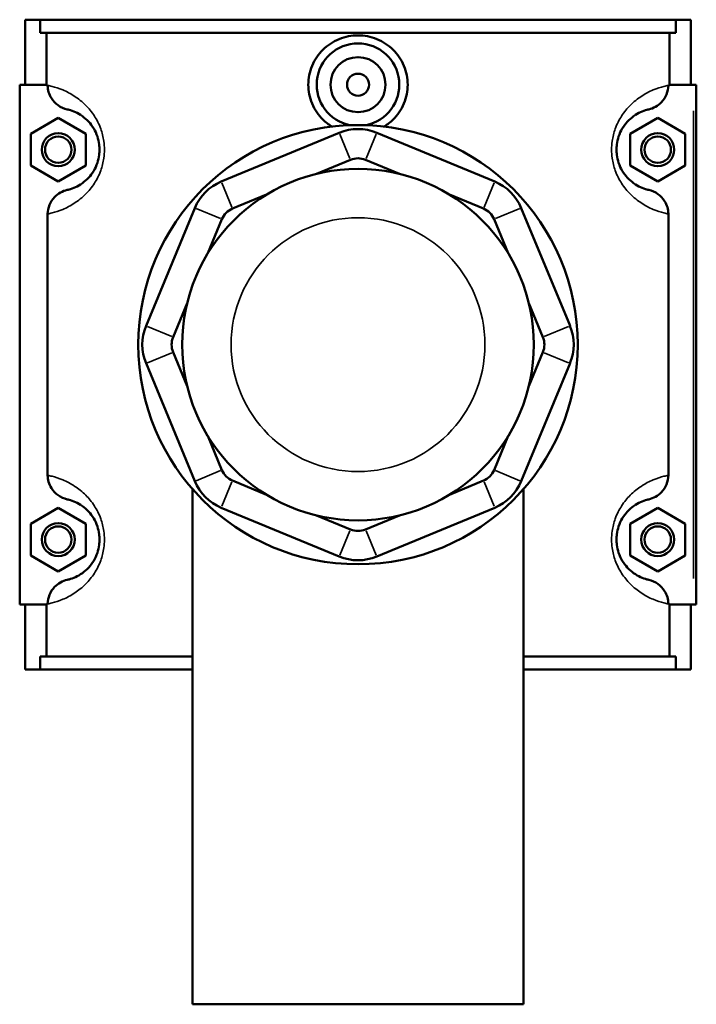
# Model space of a CAD drawing. Header units: inches. Extents: x -1.6 to 48.2, y -2.1 to 47.6.
# Tile 5 of 8: x 16.6 to 21.4, y 30.9 to 38. Entities that reach past the tile are written whole.
import ezdxf

# ---------------------------------------------------------------- set-up
doc = ezdxf.new("R2010")
doc.units = ezdxf.units.IN
doc.header["$MEASUREMENT"] = 0
doc.layers.add('Visible (ANSI)', color=7, linetype='Continuous', lineweight=50)
doc.layers.add('Visible Narrow (ANSI)', color=7, linetype='Continuous', lineweight=35)

msp = doc.modelspace()

# ---------------------------------------------------------------- linework, layer by layer
at = {"layer": 'Visible (ANSI)'}
for p, q in [((16.6419, 37.9742), (16.6419, 37.5092)), ((16.6419, 37.9742), (16.7481, 37.9742)), ((16.7481, 37.9742), (21.2956, 37.9742)), ((16.7481, 37.8812), (16.7481, 37.9742)), ((21.2956, 37.9742), (21.2956, 37.8812)), ((21.2956, 37.9742), (21.4019, 37.9742)), ((21.4019, 37.9742), (21.4019, 37.5092)), ((21.2956, 37.8812), (16.7481, 37.8812)), ((16.7943, 37.5092), (16.7943, 37.8812)), ((21.2494, 37.5092), (21.2494, 37.8812)), ((16.8024, 37.5092), (16.6025, 37.5092)), ((16.6025, 37.5092), (16.6025, 33.7892)), ((16.8024, 37.5092), (16.8024, 37.5044)), ((21.2413, 37.5044), (21.2413, 37.5092)), ((21.2413, 37.5092), (21.4215, 37.5092)), ((21.4215, 37.5092), (21.4412, 37.5092)), ((21.4412, 33.7892), (21.4412, 37.5092)), ((16.6812, 37.1578), (16.8781, 37.2715)), ((16.8781, 37.2715), (17.0749, 37.1578)), ((21.1656, 37.2715), (20.9688, 37.1578)), ((21.3625, 37.1578), (21.1656, 37.2715)), ((16.6812, 36.9305), (16.6812, 37.1578)), ((17.0749, 37.1578), (17.0749, 36.9305)), ((18.8882, 37.1653), (18.0443, 36.8157)), ((19.9994, 36.8157), (19.1555, 37.1653)), ((20.9688, 37.1578), (20.9688, 36.9305)), ((21.3625, 36.9305), (21.3625, 37.1578)), ((16.8781, 36.8169), (16.6812, 36.9305)), ((17.0749, 36.9305), (16.8781, 36.8169)), ((18.7245, 36.8707), (18.9684, 36.9717)), ((19.0753, 36.9717), (19.3192, 36.8707)), ((20.9688, 36.9305), (21.1656, 36.8169)), ((21.1656, 36.8169), (21.3625, 36.9305)), ((18.1245, 36.6222), (18.3684, 36.7232)), ((19.6753, 36.7232), (19.9192, 36.6222)), ((16.8024, 36.584), (16.8024, 34.7144)), ((17.8553, 36.6267), (17.5058, 35.7828)), ((20.538, 35.7828), (20.1884, 36.6267)), ((21.2413, 34.7144), (21.2413, 36.584)), ((17.9479, 36.3026), (18.0489, 36.5466)), ((19.9948, 36.5466), (20.0959, 36.3026)), ((17.6993, 35.7027), (17.8004, 35.9466)), ((20.2433, 35.9466), (20.3444, 35.7027)), ((17.8004, 35.3518), (17.6993, 35.5957)), ((20.3444, 35.5957), (20.2433, 35.3518)), ((17.5058, 35.5156), (17.8553, 34.6716)), ((20.1884, 34.6716), (20.538, 35.5156)), ((18.0489, 34.7518), (17.9479, 34.9958)), ((20.0959, 34.9958), (19.9948, 34.7518)), ((18.3684, 34.5752), (18.1245, 34.6762)), ((19.9192, 34.6762), (19.6753, 34.5752)), ((17.8388, 34.6149), (17.8388, 30.9292)), ((20.2049, 34.6149), (20.2049, 30.9292)), ((16.6812, 34.3678), (16.8781, 34.4815)), ((16.8781, 34.4815), (17.0749, 34.3678)), ((18.0443, 34.4827), (18.8882, 34.1331)), ((19.1555, 34.1331), (19.9994, 34.4827)), ((21.1656, 34.4815), (20.9688, 34.3678)), ((21.3625, 34.3678), (21.1656, 34.4815)), ((18.9684, 34.3267), (18.7245, 34.4277)), ((19.3192, 34.4277), (19.0753, 34.3267)), ((16.6812, 34.1405), (16.6812, 34.3678)), ((17.0749, 34.3678), (17.0749, 34.1405)), ((20.9688, 34.3678), (20.9688, 34.1405)), ((21.3625, 34.1405), (21.3625, 34.3678)), ((16.8781, 34.0269), (16.6812, 34.1405)), ((17.0749, 34.1405), (16.8781, 34.0269)), ((20.9688, 34.1405), (21.1656, 34.0269)), ((21.1656, 34.0269), (21.3625, 34.1405)), ((16.6025, 33.7892), (16.8024, 33.7892)), ((16.6419, 33.7892), (16.6419, 33.3242)), ((16.7943, 33.4172), (16.7943, 33.7892)), ((16.8024, 33.794), (16.8024, 33.7892)), ((21.2413, 33.7892), (21.2413, 33.794)), ((21.4215, 33.7892), (21.2413, 33.7892)), ((21.2494, 33.4172), (21.2494, 33.7892)), ((21.4019, 33.7892), (21.4019, 33.3242)), ((21.4412, 33.7892), (21.4215, 33.7892)), ((17.8388, 33.4172), (16.7481, 33.4172)), ((16.7481, 33.3242), (16.7481, 33.4172)), ((21.2956, 33.4172), (20.2049, 33.4172)), ((21.2956, 33.4172), (21.2956, 33.3242)), ((16.7481, 33.3242), (16.6419, 33.3242)), ((16.7481, 33.3242), (17.8388, 33.3242)), ((20.2049, 33.3242), (21.2956, 33.3242)), ((21.4019, 33.3242), (21.2956, 33.3242)), ((17.8388, 30.9292), (20.2049, 30.9292))]:
    msp.add_line(p, q, dxfattribs=at)
for centre, radius in [((19.0219, 37.5092), 0.1969), ((19.0219, 37.5092), 0.0787), ((19.0219, 35.6492), 1.5715), ((16.8781, 37.0442), 0.1181), ((16.8781, 37.0442), 0.0945), ((21.1656, 37.0442), 0.1181), ((21.1656, 37.0442), 0.0945), ((19.0219, 35.6492), 1.2572), ((16.8781, 34.2542), 0.1181), ((16.8781, 34.2542), 0.0945), ((21.1656, 34.2542), 0.1181), ((21.1656, 34.2542), 0.0945)]:
    msp.add_circle(centre, radius, dxfattribs=at)
for centre, radius, start, end in [((19.0219, 37.5092), 0.2953, 281.25207, 258.74793), ((19.0219, 36.8427), 0.3492, 67.5, 112.5), ((19.0219, 36.8427), 0.1397, 67.5, 112.5), ((18.1779, 36.4931), 0.3492, 112.5, 157.5), ((19.8658, 36.4931), 0.3492, 22.5, 67.5), ((18.1779, 36.4931), 0.1397, 112.5, 157.5), ((19.8658, 36.4931), 0.1397, 22.5, 67.5), ((17.8284, 35.6492), 0.3492, 157.5, 202.5), ((20.2153, 35.6492), 0.3492, 337.5, 22.5), ((17.8284, 35.6492), 0.1397, 157.5, 202.5), ((20.2153, 35.6492), 0.1397, 337.5, 22.5), ((18.1779, 34.8053), 0.1397, 202.5, 247.5), ((19.8658, 34.8053), 0.1397, 292.5, 337.5), ((18.1779, 34.8053), 0.3492, 202.5, 247.5), ((19.8658, 34.8053), 0.3492, 292.5, 337.5), ((19.0219, 34.4557), 0.1397, 247.5, 292.5), ((19.0219, 34.4557), 0.3492, 247.5, 292.5)]:
    msp.add_arc(centre, radius, start, end, dxfattribs=at)
for points, knots in [([(18.8345, 37.2094), (18.8111, 37.2239), (18.7898, 37.2409), (18.7396, 37.2905), (18.7122, 37.3301), (18.6757, 37.4172), (18.6666, 37.4646), (18.6666, 37.5538), (18.6757, 37.6012), (18.7122, 37.6883), (18.7396, 37.7279), (18.8027, 37.7904), (18.8426, 37.8174), (18.9299, 37.8532), (18.9774, 37.862), (19.0663, 37.862), (19.1138, 37.8532), (19.2011, 37.8174), (19.241, 37.7904), (19.3041, 37.7279), (19.3316, 37.6883), (19.3681, 37.6012), (19.3771, 37.5538), (19.3771, 37.5092)], [1.835834, 1.835834, 1.835834, 1.835834, 2.035297, 2.035297, 2.374881, 2.374881, 2.714465, 2.714465, 3.054049, 3.054049, 3.393633, 3.393633, 3.732665, 3.732665, 4.071698, 4.071698, 4.41073, 4.41073, 4.749762, 4.749762, 5.089346, 5.089346, 5.42893, 5.42893, 5.42893, 5.42893]), ([(16.8024, 37.5044), (16.8024, 37.4882), (16.8047, 37.4721), (16.8137, 37.441), (16.8204, 37.4262), (16.8415, 37.3924), (16.858, 37.3751), (16.8971, 37.3475), (16.9194, 37.3376), (16.943, 37.3323)], [-0.6114062, -0.6114062, -0.6114062, -0.6114062, -0.4880421, -0.4880421, -0.3645154, -0.3645154, -0.184164, -0.184164, 0, 0, 0, 0]), ([(19.3771, 37.5092), (19.3771, 37.4646), (19.3681, 37.4172), (19.3316, 37.3301), (19.3041, 37.2905), (19.254, 37.2409), (19.2326, 37.2239), (19.2092, 37.2094)], [0, 0, 0, 0, 0.339584, 0.339584, 0.679168, 0.679168, 0.8786311, 0.8786311, 0.8786311, 0.8786311]), ([(21.1007, 37.3323), (21.1179, 37.3361), (21.1344, 37.3424), (21.1652, 37.3595), (21.1793, 37.3703), (21.2074, 37.3992), (21.22, 37.4183), (21.2369, 37.46), (21.2413, 37.4821), (21.2413, 37.5044)], [-0.6108027, -0.6108027, -0.6108027, -0.6108027, -0.4770763, -0.4770763, -0.3427203, -0.3427203, -0.1698946, -0.1698946, 0, 0, 0, 0]), ([(16.943, 37.3323), (16.9472, 37.3313), (16.9518, 37.3302), (16.9692, 37.3254), (16.9841, 37.3204), (17.0162, 37.3057), (17.0331, 37.2965), (17.0656, 37.273), (17.0809, 37.26), (17.1084, 37.2299), (17.1206, 37.214), (17.1418, 37.1785), (17.1509, 37.1594), (17.1639, 37.1206), (17.1684, 37.1016), (17.1725, 37.0695), (17.1734, 37.0568), (17.1734, 37.0442), (17.1734, 37.0316), (17.1725, 37.0189), (17.1684, 36.9868), (17.1639, 36.9678), (17.1509, 36.929), (17.1418, 36.9099), (17.1206, 36.8744), (17.1084, 36.8585), (17.0809, 36.8284), (17.0656, 36.8154), (17.0331, 36.7919), (17.0162, 36.7827), (16.9841, 36.768), (16.9692, 36.763), (16.9518, 36.7582), (16.9472, 36.7571), (16.943, 36.7561)], [0.553667, 0.553667, 0.553667, 0.553667, 0.778803, 0.778803, 1.345193, 1.345193, 1.851654, 1.851654, 2.262205, 2.262205, 2.595706, 2.595706, 2.893033, 2.893033, 3.138035, 3.138035, 3.291162, 3.291162, 3.291162, 3.444288, 3.444288, 3.689291, 3.689291, 3.986618, 3.986618, 4.320119, 4.320119, 4.73067, 4.73067, 5.237131, 5.237131, 5.803521, 5.803521, 6.028657, 6.028657, 6.028657, 6.028657]), ([(21.1007, 36.7561), (21.0965, 36.7571), (21.0919, 36.7582), (21.0745, 36.763), (21.0596, 36.768), (21.0275, 36.7827), (21.0107, 36.7919), (20.9782, 36.8154), (20.9629, 36.8284), (20.9354, 36.8585), (20.9231, 36.8744), (20.9019, 36.9099), (20.8928, 36.929), (20.8798, 36.9678), (20.8753, 36.9868), (20.8712, 37.0189), (20.8704, 37.0316), (20.8704, 37.0442), (20.8704, 37.0568), (20.8712, 37.0695), (20.8753, 37.1016), (20.8798, 37.1206), (20.8928, 37.1594), (20.9019, 37.1785), (20.9231, 37.214), (20.9354, 37.2299), (20.9629, 37.26), (20.9782, 37.273), (21.0107, 37.2965), (21.0275, 37.3057), (21.0596, 37.3204), (21.0745, 37.3254), (21.0919, 37.3302), (21.0965, 37.3313), (21.1007, 37.3323)], [0.553665, 0.553665, 0.553665, 0.553665, 0.7788, 0.7788, 1.345189, 1.345189, 1.851653, 1.851653, 2.262204, 2.262204, 2.595705, 2.595705, 2.893032, 2.893032, 3.138034, 3.138034, 3.291161, 3.291161, 3.291161, 3.444287, 3.444287, 3.689289, 3.689289, 3.986616, 3.986616, 4.320117, 4.320117, 4.730668, 4.730668, 5.237133, 5.237133, 5.803522, 5.803522, 6.028656, 6.028656, 6.028656, 6.028656]), ([(16.943, 36.7561), (16.9258, 36.7523), (16.9093, 36.746), (16.8785, 36.7289), (16.8644, 36.7181), (16.8363, 36.6892), (16.8238, 36.6701), (16.8068, 36.6284), (16.8024, 36.6063), (16.8024, 36.584)], [-0.6108027, -0.6108027, -0.6108027, -0.6108027, -0.4770763, -0.4770763, -0.3427203, -0.3427203, -0.1698946, -0.1698946, 0, 0, 0, 0]), ([(21.2413, 36.584), (21.2413, 36.6002), (21.239, 36.6163), (21.23, 36.6474), (21.2233, 36.6622), (21.2022, 36.696), (21.1857, 36.7133), (21.1467, 36.7409), (21.1243, 36.7508), (21.1007, 36.7561)], [-0.6114062, -0.6114062, -0.6114062, -0.6114062, -0.4880421, -0.4880421, -0.3645154, -0.3645154, -0.184164, -0.184164, 0, 0, 0, 0]), ([(16.8024, 34.7144), (16.8024, 34.6982), (16.8047, 34.6821), (16.8137, 34.651), (16.8204, 34.6362), (16.8415, 34.6024), (16.858, 34.5851), (16.8971, 34.5575), (16.9194, 34.5476), (16.943, 34.5423)], [-0.6114062, -0.6114062, -0.6114062, -0.6114062, -0.4880421, -0.4880421, -0.3645154, -0.3645154, -0.184164, -0.184164, 0, 0, 0, 0]), ([(21.1007, 34.5423), (21.1179, 34.5461), (21.1344, 34.5524), (21.1652, 34.5695), (21.1793, 34.5803), (21.2074, 34.6092), (21.22, 34.6283), (21.2369, 34.67), (21.2413, 34.6921), (21.2413, 34.7144)], [-0.6108027, -0.6108027, -0.6108027, -0.6108027, -0.4770763, -0.4770763, -0.3427203, -0.3427203, -0.1698946, -0.1698946, 0, 0, 0, 0]), ([(16.943, 34.5423), (16.9472, 34.5413), (16.9518, 34.5402), (16.9692, 34.5354), (16.9841, 34.5304), (17.0162, 34.5157), (17.0331, 34.5065), (17.0656, 34.483), (17.0809, 34.47), (17.1084, 34.4399), (17.1206, 34.424), (17.1418, 34.3885), (17.1509, 34.3694), (17.1639, 34.3306), (17.1684, 34.3116), (17.1725, 34.2795), (17.1734, 34.2668), (17.1734, 34.2542), (17.1734, 34.2416), (17.1725, 34.2289), (17.1684, 34.1968), (17.1639, 34.1778), (17.1509, 34.139), (17.1418, 34.1199), (17.1206, 34.0844), (17.1084, 34.0685), (17.0809, 34.0384), (17.0656, 34.0254), (17.0331, 34.0019), (17.0162, 33.9927), (16.9841, 33.978), (16.9692, 33.973), (16.9518, 33.9682), (16.9472, 33.9671), (16.943, 33.9661)], [0.553667, 0.553667, 0.553667, 0.553667, 0.778802, 0.778802, 1.345192, 1.345192, 1.851654, 1.851654, 2.262205, 2.262205, 2.595706, 2.595706, 2.893033, 2.893033, 3.138035, 3.138035, 3.291162, 3.291162, 3.291162, 3.444288, 3.444288, 3.689291, 3.689291, 3.986618, 3.986618, 4.320119, 4.320119, 4.730669, 4.730669, 5.237132, 5.237132, 5.803522, 5.803522, 6.028657, 6.028657, 6.028657, 6.028657]), ([(21.1007, 33.9661), (21.0965, 33.9671), (21.0919, 33.9682), (21.0745, 33.973), (21.0596, 33.978), (21.0275, 33.9927), (21.0107, 34.0019), (20.9782, 34.0254), (20.9629, 34.0384), (20.9354, 34.0685), (20.9231, 34.0844), (20.9019, 34.1199), (20.8928, 34.139), (20.8798, 34.1778), (20.8753, 34.1968), (20.8712, 34.2289), (20.8704, 34.2416), (20.8704, 34.2542), (20.8704, 34.2668), (20.8712, 34.2795), (20.8753, 34.3116), (20.8798, 34.3306), (20.8928, 34.3694), (20.9019, 34.3885), (20.9231, 34.424), (20.9354, 34.4399), (20.9629, 34.47), (20.9782, 34.483), (21.0107, 34.5065), (21.0275, 34.5157), (21.0596, 34.5304), (21.0745, 34.5354), (21.0919, 34.5402), (21.0965, 34.5413), (21.1007, 34.5423)], [0.553334, 0.553334, 0.553334, 0.553334, 0.778454, 0.778454, 1.344832, 1.344832, 1.851325, 1.851325, 2.261878, 2.261878, 2.595374, 2.595374, 2.892701, 2.892701, 3.137703, 3.137703, 3.29083, 3.29083, 3.29083, 3.443956, 3.443956, 3.688958, 3.688958, 3.986285, 3.986285, 4.319781, 4.319781, 4.730334, 4.730334, 5.236827, 5.236827, 5.803205, 5.803205, 6.028325, 6.028325, 6.028325, 6.028325]), ([(16.943, 33.9661), (16.9258, 33.9623), (16.9093, 33.956), (16.8785, 33.9389), (16.8644, 33.9281), (16.8363, 33.8992), (16.8238, 33.8801), (16.8068, 33.8384), (16.8024, 33.8163), (16.8024, 33.794)], [-0.6108027, -0.6108027, -0.6108027, -0.6108027, -0.4770763, -0.4770763, -0.3427203, -0.3427203, -0.1698946, -0.1698946, 0, 0, 0, 0]), ([(21.2413, 33.794), (21.2413, 33.8102), (21.239, 33.8263), (21.23, 33.8574), (21.2233, 33.8722), (21.2022, 33.906), (21.1857, 33.9233), (21.1467, 33.9509), (21.1243, 33.9608), (21.1007, 33.9661)], [-0.6114062, -0.6114062, -0.6114062, -0.6114062, -0.4880421, -0.4880421, -0.3645154, -0.3645154, -0.184164, -0.184164, 0, 0, 0, 0])]:
    msp.add_open_spline(points, degree=3, knots=knots, dxfattribs=at)
at = {"layer": 'Visible Narrow (ANSI)'}
for p, q in [((21.4215, 37.3232), (21.4215, 33.9752)), ((18.9644, 36.9814), (18.8922, 37.1556)), ((19.0793, 36.9814), (19.1515, 37.1556)), ((18.0483, 36.8061), (18.1205, 36.6318)), ((19.9232, 36.6318), (19.9954, 36.8061)), ((18.0392, 36.5506), (17.865, 36.6227)), ((20.0045, 36.5506), (20.1787, 36.6227)), ((17.6897, 35.7067), (17.5154, 35.7788)), ((20.3541, 35.7067), (20.5283, 35.7788)), ((17.6897, 35.5917), (17.5154, 35.5196)), ((20.3541, 35.5917), (20.5283, 35.5196)), ((18.0392, 34.7478), (17.865, 34.6757)), ((20.0045, 34.7478), (20.1787, 34.6757)), ((18.1205, 34.6666), (18.0483, 34.4923)), ((19.9232, 34.6666), (19.9954, 34.4923)), ((18.9644, 34.317), (18.8922, 34.1428)), ((19.0793, 34.317), (19.1515, 34.1428))]:
    msp.add_line(p, q, dxfattribs=at)
msp.add_circle((19.0219, 35.6492), 0.908, dxfattribs=at)
for points, knots in [([(16.8024, 36.584), (16.812, 36.5859), (16.8228, 36.5882), (16.8565, 36.5968), (16.8822, 36.6046), (16.9375, 36.628), (16.9666, 36.6427), (17.0226, 36.6801), (17.049, 36.7008), (17.0964, 36.7487), (17.1175, 36.7739), (17.154, 36.8305), (17.1697, 36.8609), (17.1922, 36.9227), (17.1999, 36.9529), (17.2071, 37.004), (17.2085, 37.0241), (17.2085, 37.0442), (17.2085, 37.0643), (17.2071, 37.0844), (17.1999, 37.1355), (17.1922, 37.1657), (17.1697, 37.2275), (17.154, 37.2579), (17.1175, 37.3145), (17.0964, 37.3397), (17.049, 37.3876), (17.0226, 37.4083), (16.9666, 37.4457), (16.9375, 37.4603), (16.8822, 37.4838), (16.8565, 37.4916), (16.8228, 37.5002), (16.812, 37.5025), (16.8024, 37.5044)], [-6.12408, -6.12408, -6.12408, -6.12408, -5.803521, -5.803521, -5.237131, -5.237131, -4.73067, -4.73067, -4.320119, -4.320119, -3.986618, -3.986618, -3.689291, -3.689291, -3.444288, -3.444288, -3.291162, -3.291162, -3.291162, -3.138035, -3.138035, -2.893033, -2.893033, -2.595706, -2.595706, -2.262205, -2.262205, -1.851654, -1.851654, -1.345193, -1.345193, -0.778803, -0.778803, -0.458244, -0.458244, -0.458244, -0.458244]), ([(21.2413, 37.5044), (21.2318, 37.5025), (21.2209, 37.5002), (21.1872, 37.4916), (21.1615, 37.4838), (21.1062, 37.4603), (21.0771, 37.4457), (21.0211, 37.4083), (20.9947, 37.3876), (20.9473, 37.3397), (20.9262, 37.3145), (20.8897, 37.2579), (20.874, 37.2275), (20.8515, 37.1657), (20.8438, 37.1355), (20.8367, 37.0844), (20.8352, 37.0643), (20.8352, 37.0442), (20.8352, 37.0241), (20.8367, 37.004), (20.8438, 36.9529), (20.8515, 36.9227), (20.874, 36.8609), (20.8897, 36.8305), (20.9262, 36.7739), (20.9473, 36.7487), (20.9947, 36.7008), (21.0211, 36.6801), (21.0771, 36.6427), (21.1062, 36.628), (21.1615, 36.6046), (21.1872, 36.5968), (21.2209, 36.5882), (21.2318, 36.5859), (21.2413, 36.584)], [-6.124078, -6.124078, -6.124078, -6.124078, -5.803522, -5.803522, -5.237133, -5.237133, -4.730668, -4.730668, -4.320117, -4.320117, -3.986616, -3.986616, -3.689289, -3.689289, -3.444287, -3.444287, -3.291161, -3.291161, -3.291161, -3.138034, -3.138034, -2.893032, -2.893032, -2.595705, -2.595705, -2.262204, -2.262204, -1.851653, -1.851653, -1.345189, -1.345189, -0.7788, -0.7788, -0.458243, -0.458243, -0.458243, -0.458243]), ([(16.8024, 33.794), (16.812, 33.7959), (16.8228, 33.7982), (16.8565, 33.8068), (16.8822, 33.8146), (16.9375, 33.838), (16.9666, 33.8527), (17.0226, 33.8901), (17.049, 33.9108), (17.0964, 33.9587), (17.1175, 33.9839), (17.154, 34.0405), (17.1697, 34.0709), (17.1922, 34.1327), (17.1999, 34.1629), (17.2071, 34.214), (17.2085, 34.2341), (17.2085, 34.2542), (17.2085, 34.2743), (17.2071, 34.2944), (17.1999, 34.3455), (17.1922, 34.3757), (17.1697, 34.4375), (17.154, 34.4679), (17.1175, 34.5245), (17.0964, 34.5497), (17.049, 34.5976), (17.0226, 34.6183), (16.9666, 34.6557), (16.9375, 34.6703), (16.8822, 34.6938), (16.8565, 34.7016), (16.8228, 34.7102), (16.812, 34.7125), (16.8024, 34.7144)], [-6.124079, -6.124079, -6.124079, -6.124079, -5.803522, -5.803522, -5.237132, -5.237132, -4.730669, -4.730669, -4.320119, -4.320119, -3.986618, -3.986618, -3.689291, -3.689291, -3.444288, -3.444288, -3.291162, -3.291162, -3.291162, -3.138035, -3.138035, -2.893033, -2.893033, -2.595706, -2.595706, -2.262205, -2.262205, -1.851654, -1.851654, -1.345192, -1.345192, -0.778802, -0.778802, -0.458244, -0.458244, -0.458244, -0.458244]), ([(21.2413, 34.7144), (21.2318, 34.7125), (21.2209, 34.7102), (21.1872, 34.7016), (21.1615, 34.6938), (21.1062, 34.6703), (21.0771, 34.6557), (21.0211, 34.6183), (20.9947, 34.5976), (20.9473, 34.5497), (20.9262, 34.5245), (20.8897, 34.4679), (20.874, 34.4375), (20.8515, 34.3757), (20.8438, 34.3455), (20.8367, 34.2944), (20.8352, 34.2743), (20.8352, 34.2542), (20.8352, 34.2341), (20.8367, 34.214), (20.8438, 34.1629), (20.8515, 34.1327), (20.874, 34.0709), (20.8897, 34.0405), (20.9262, 33.9839), (20.9473, 33.9587), (20.9947, 33.9108), (21.0211, 33.8901), (21.0771, 33.8527), (21.1062, 33.838), (21.1615, 33.8146), (21.1872, 33.8068), (21.2209, 33.7982), (21.2318, 33.7959), (21.2413, 33.794)], [-6.123747, -6.123747, -6.123747, -6.123747, -5.803205, -5.803205, -5.236827, -5.236827, -4.730334, -4.730334, -4.319781, -4.319781, -3.986285, -3.986285, -3.688958, -3.688958, -3.443956, -3.443956, -3.29083, -3.29083, -3.29083, -3.137703, -3.137703, -2.892701, -2.892701, -2.595374, -2.595374, -2.261878, -2.261878, -1.851325, -1.851325, -1.344832, -1.344832, -0.778454, -0.778454, -0.457912, -0.457912, -0.457912, -0.457912])]:
    msp.add_open_spline(points, degree=3, knots=knots, dxfattribs=at)

doc.saveas('drawing.dxf')
